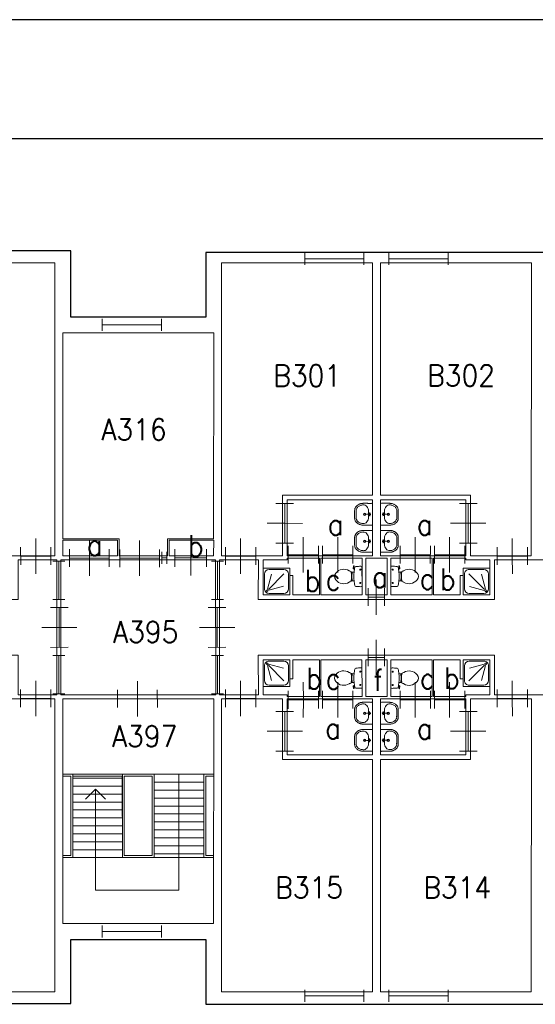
# Model space of a CAD drawing. Header units: metres. Extents: x 150886 to 151012, y 450412 to 450501.
# Tile 21 of 25: x 150964 to 150977, y 450476 to 450501. Entities that reach past the tile are written whole.
import ezdxf
from ezdxf.enums import TextEntityAlignment as Align

# ---------------------------------------------------------------- set-up
doc = ezdxf.new("R2010")
doc.units = ezdxf.units.M
doc.header["$MEASUREMENT"] = 0
for name, color, linetype, lineweight in [('BINNENMUUR', 7, 'Continuous', 0), ('BOUWKUNDE', 7, 'Continuous', 0), ('BUITENMUUR', 7, 'Continuous', 0), ('HULPLIJN', 7, 'Continuous', 0), ('KADER', 7, 'Continuous', 0), ('LABEL', 7, 'Continuous', 0), ('SANITAIR', 7, 'Continuous', 0), ('TRAP', 7, 'Continuous', 0)]:
    doc.layers.add(name, color=color, linetype=linetype, lineweight=lineweight)
doc.styles.add('Style-STANDARD', font='STANDARD.shx')

# ---------------------------------------------------------------- blocks, each defined once
blk = doc.blocks.new('202_57')
at = {"layer": 'BOUWKUNDE', "color": 7, "linetype": 'Continuous', "lineweight": 0}
for p, q in [((0.343, 0), (0.344, 0.4)), ((0, -0.2), (0, 0.2)), ((0, 0), (0.687, 0)), ((0.687, -0.2), (0.686, 0.2)), ((0.343, -0.4), (0.343, 0))]:
    blk.add_line(p, q, dxfattribs=at)
at = {"layer": 'KADER', "color": 7, "linetype": 'Continuous', "lineweight": 0, "extrusion": (0, 0, -1), "style": 'Style-STANDARD', "flags": 1}
for tag in ['soort', 'type']:
    blk.add_attdef(tag, (0, 0), '', height=0.324, rotation=108.1925, dxfattribs=at)
blk = doc.blocks.new('202_59')
at = {"layer": 'BOUWKUNDE', "color": 7, "linetype": 'Continuous', "lineweight": 0}
for p, q in [((0.45, 0), (0.45, 0.401)), ((0, -0.2), (0, 0.2)), ((0, 0), (0.9, 0.001)), ((0.45, -0.4), (0.45, 0)), ((0.9, -0.199), (0.9, 0.201))]:
    blk.add_line(p, q, dxfattribs=at)
at = {"layer": 'KADER', "color": 7, "linetype": 'Continuous', "lineweight": 0, "style": 'Style-STANDARD', "flags": 1}
for tag in ['type', 'soort']:
    blk.add_attdef(tag, (0, 0), '', height=0.324, rotation=198.1924, dxfattribs=at)
blk = doc.blocks.new('202_60')
at = {"layer": 'BOUWKUNDE', "color": 7, "linetype": 'Continuous', "lineweight": 0}
for p, q in [((0.343, 0), (0.344, 0.401)), ((0.001, -0.2), (0, 0.2)), ((0, 0), (0.687, 0.001)), ((0.344, -0.4), (0.343, 0)), ((0.687, -0.2), (0.687, 0.201))]:
    blk.add_line(p, q, dxfattribs=at)
at = {"layer": 'KADER', "color": 7, "linetype": 'Continuous', "lineweight": 0, "style": 'Style-STANDARD', "flags": 1}
for tag in ['soort', 'type']:
    blk.add_attdef(tag, (0, 0), '', height=0.324, rotation=108.1925, dxfattribs=at)
blk = doc.blocks.new('223')
at = {"layer": 'SANITAIR', "color": 7, "linetype": 'Continuous', "lineweight": 0}
for p, q in [((0.049, 0.225), (0.049, 0.775)), ((0.164, 0.207), (0.315, 0.77)), ((0.784, 0.784), (0.199, 0.199)), ((0.224, 0.951), (0.775, 0.951)), ((0.949, 0.775), (0.949, 0.224)), ((0.209, 0.166), (0.769, 0.315)), ((0.775, 0.051), (0.225, 0.051))]:
    blk.add_line(p, q, dxfattribs=at)
at = {"layer": 'SANITAIR', "color": 7, "linetype": 'Continuous', "lineweight": 0, "flags": 128}
blk.add_lwpolyline([(-0.001, 1), (0, 0), (1, 0), (1, 0.999)], close=True, dxfattribs=at)
at = {"layer": 'SANITAIR', "color": 7, "linetype": 'Continuous', "lineweight": 0}
blk.add_circle((0.15, 0.15), 0.0315, dxfattribs=at)
at = {"layer": 'SANITAIR', "color": 7, "linetype": 'Continuous', "lineweight": 0, "extrusion": (0, 0, -1)}
for centre, start, end in [((-0.225, 0.775), 359.9999, 89.9999), ((-0.775, 0.775), 89.9999, 179.9999), ((-0.225, 0.225), 269.9999, 359.9999), ((-0.775, 0.225), 179.9999, 269.9999)]:
    blk.add_arc(centre, 0.175, start, end, dxfattribs=at)
blk = doc.blocks.new('TOIL2B')
at = {"layer": 'SANITAIR', "color": 7, "linetype": 'Continuous', "lineweight": 0}
for p, q in [((25.5, 0), (-24.1, -0.1)), ((-13.6, -4.5), (-17.7, -4.5)), ((-15.6, -6.6), (-15.6, -2.4)), ((-10.4, -20), (-10.4, -23)), ((11.8, -23), (11.8, -20)), ((19.9, -4.5), (15.8, -4.5)), ((18, -6.5), (18, -2.5)), ((18.5, -19.2), (19, -20.6)), ((18.8, -20.2), (21.7, -19.6)), ((21.8, -19.7), (21.5, -18.8)), ((26.8, -21.6), (21.7, -22.4)), ((22.9, -20.5), (26.6, -20)), ((27.1, -20.4), (27.3, -21.1)), ((-9.5, -27.1), (-9.4, -25)), ((-9.4, -25), (-5, -25)), ((-6, -25.1), (-6, -26.8)), ((-5, -25), (-5.1, -26.7)), ((-5.1, -25.5), (-2.8, -25.5)), ((-2.8, -25.5), (-2.8, -26)), ((-2.8, -26), (4.2, -26)), ((4.2, -25.5), (4.2, -26)), ((6.4, -25.5), (4.2, -25.5)), ((6.4, -25), (6.4, -26.6)), ((10.8, -25), (6.4, -25)), ((7.4, -25), (7.4, -26.8)), ((10.8, -27), (10.8, -25))]:
    blk.add_line(p, q, dxfattribs=at)
for centre in [(-15.6, -4.6), (18, -4.6)]:
    blk.add_circle(centre, 1.2, dxfattribs=at)
for centre, radius, start, end in [((-20.7, -2.7), 4.34, 141.7695, 181.0188), ((90, -2.8), 115, 179.9997, 186.3306), ((-21, -15.1), 3.4, 186.3306, 259.2901), ((0.7, 99.5), 120, 259.2901, 264.6978), ((-23.3, -23.1), 12.9, 326.1568, 359.9997), ((0.7, 99.2), 119.8, 264.6978, 275.3016), ((0.7, 99.5), 120, 275.3016, 280.7268), ((24.7, -23.1), 12.9, 179.9997, 213.8426), ((21.4, -20), 2.5, 195.9269, 278.4776), ((22.7, -19.5), 1, 191.8883, 277.2235), ((22.4, -15.2), 3.35, 280.7268, 353.6505), ((22.1, -2.7), 4.34, 358.9805, 38.2299), ((-88.6, -2.8), 115, 353.6505, 359.9997), ((26.7, -20.6), 0.5, 15.7395, 97.2235), ((26.8, -21.2), 0.5, 278.4776, 15.7395), ((8.7, -45.7), 26.3, 148.9074, 230.8789), ((24.8, -55.4), 45, 146.1568, 148.9074), ((-9.4, -29.2), 2, 96.9355, 142.5797), ((1.6, -119.2), 92.6, 84.3002, 96.9355), ((-7.4, -45.7), 26.3, 309.1205, 31.092), ((10.6, -29), 2, 37.7814, 84.3002), ((-23.4, -55.4), 45, 31.092, 33.8426), ((0.7, -55.6), 13.5, 230.8789, 309.1205)]:
    blk.add_arc(centre, radius, start, end, dxfattribs=at)
blk = doc.blocks.new('220')
at = {"layer": 'SANITAIR', "color": 7, "linetype": 'Continuous', "lineweight": 0, "xscale": 0.00999781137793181, "yscale": 0.00999781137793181, "zscale": 0.00999781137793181, "rotation": 0.0002668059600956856}
blk.add_blockref('TOIL2B', (-0.007, 0), dxfattribs=at)
blk = doc.blocks.new('202_61')
at = {"layer": 'BOUWKUNDE', "color": 7, "linetype": 'Continuous', "lineweight": 0}
for p, q in [((0.343, 0), (0.343, 0.4)), ((0, -0.2), (0, 0.2)), ((0, 0), (0.687, 0)), ((0.344, -0.4), (0.343, 0)), ((0.687, -0.2), (0.687, 0.2))]:
    blk.add_line(p, q, dxfattribs=at)
at = {"layer": 'KADER', "color": 7, "linetype": 'Continuous', "lineweight": 0, "style": 'Style-STANDARD', "flags": 1}
for tag in ['soort', 'type']:
    blk.add_attdef(tag, (0, 0), '', height=0.324, rotation=108.1925, dxfattribs=at)
blk = doc.blocks.new('202_62')
at = {"layer": 'BOUWKUNDE', "color": 7, "linetype": 'Continuous', "lineweight": 0}
for p, q in [((0.188, 0), (0.188, 0.4)), ((0.001, -0.2), (0, 0.2)), ((0.375, -0.2), (0.376, 0.2)), ((0, 0), (0.375, 0)), ((0.187, -0.4), (0.188, 0))]:
    blk.add_line(p, q, dxfattribs=at)
at = {"layer": 'KADER', "color": 7, "linetype": 'Continuous', "lineweight": 0, "style": 'Style-STANDARD', "flags": 1}
for tag in ['type', 'soort']:
    blk.add_attdef(tag, (0, 0), '', height=0.324, rotation=288.1921, dxfattribs=at)
blk = doc.blocks.new('TOIL2B_1')
at = {"layer": 'SANITAIR', "color": 7, "linetype": 'Continuous', "lineweight": 0}
for p, q in [((25.5, -0.1), (-24.2, 0)), ((-13.6, -4.5), (-17.7, -4.5)), ((-15.6, -6.7), (-15.6, -2.5)), ((-10.4, -20.1), (-10.5, -23)), ((11.7, -23), (11.8, -20)), ((19.9, -4.5), (15.8, -4.5)), ((18, -6.6), (17.9, -2.5)), ((18.5, -19.2), (18.9, -20.7)), ((18.8, -20.2), (21.7, -19.7)), ((21.8, -19.7), (21.5, -18.8)), ((26.8, -21.6), (21.6, -22.4)), ((22.9, -20.5), (26.5, -20)), ((27, -20.4), (27.3, -21)), ((-9.4, -27.1), (-9.4, -25)), ((-9.4, -25), (-5, -25)), ((-6.1, -25), (-6, -26.9)), ((-5.1, -25.5), (-2.9, -25.5)), ((-5, -25), (-5, -26.7)), ((-2.9, -25.5), (-2.8, -26)), ((-2.8, -26), (4.1, -26)), ((4.2, -25.5), (4.1, -26)), ((6.4, -25.5), (4.2, -25.5)), ((6.3, -25), (6.3, -26.6)), ((10.8, -25), (6.3, -25)), ((7.4, -25.1), (7.4, -26.7)), ((10.7, -27), (10.8, -25))]:
    blk.add_line(p, q, dxfattribs=at)
at = {"layer": 'SANITAIR', "color": 7, "linetype": 'Continuous', "lineweight": 0, "extrusion": (0, 0, -1)}
for centre in [(15.6, -4.6), (-18, -4.6)]:
    blk.add_circle(centre, 1.2, dxfattribs=at)
at = {"layer": 'SANITAIR', "color": 7, "linetype": 'Continuous', "lineweight": 0}
for centre, radius, start, end in [((-20.7, -2.7), 4.34, 141.7701, 181.0195), ((90, -2.8), 115, 180.0003, 186.3312), ((-21, -15.1), 3.4, 186.3312, 259.2907), ((0.7, 99.5), 120, 259.2907, 264.6984), ((-23.3, -23.1), 12.9, 326.1574, 0.0003), ((0.7, 99.2), 119.8, 264.6984, 275.3022), ((0.7, 99.5), 120, 275.3022, 280.7274), ((24.7, -23.1), 12.9, 180.0003, 213.8432), ((21.4, -20), 2.5, 195.9275, 278.4782), ((22.7, -19.6), 1, 191.8889, 277.2241), ((22.4, -15.2), 3.35, 280.7274, 353.6512), ((22.1, -2.7), 4.34, 358.9812, 38.2305), ((-88.6, -2.8), 115, 353.6512, 0.0003), ((26.7, -20.6), 0.5, 15.7401, 97.2241), ((26.8, -21.2), 0.5, 278.4782, 15.7401), ((8.7, -45.7), 26.3, 148.908, 230.8795), ((24.8, -55.4), 45, 146.1574, 148.908), ((-9.4, -29.2), 2, 96.9361, 142.5803), ((1.6, -119.2), 92.6, 84.3008, 96.9361), ((-7.4, -45.7), 26.3, 309.1211, 31.0926), ((10.6, -29), 2, 37.782, 84.3008), ((-23.4, -55.4), 45, 31.0926, 33.8432), ((0.7, -55.6), 13.5, 230.8795, 309.1211)]:
    blk.add_arc(centre, radius, start, end, dxfattribs=at)
blk = doc.blocks.new('220_1')
at = {"layer": 'SANITAIR', "color": 7, "linetype": 'Continuous', "lineweight": 0, "xscale": 0.00999781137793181, "yscale": 0.00999781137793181, "zscale": 0.00999781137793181, "rotation": 359.9997331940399}
blk.add_blockref('TOIL2B_1', (-0.007, 0), dxfattribs=at)
blk = doc.blocks.new('202_63')
at = {"layer": 'BOUWKUNDE', "color": 7, "linetype": 'Continuous', "lineweight": 0}
for p, q in [((0.343, 0), (0.344, 0.4)), ((0, -0.2), (0.001, 0.2)), ((0.687, -0.2), (0.687, 0.2)), ((0, 0), (0.687, 0)), ((0.344, -0.4), (0.343, 0))]:
    blk.add_line(p, q, dxfattribs=at)
at = {"layer": 'KADER', "color": 7, "linetype": 'Continuous', "lineweight": 0, "extrusion": (0, 0, -1), "style": 'Style-STANDARD', "flags": 1}
for tag in ['soort', 'type']:
    blk.add_attdef(tag, (0, 0), '', height=0.324, rotation=108.1925, dxfattribs=at)
blk = doc.blocks.new('202_64')
at = {"layer": 'BOUWKUNDE', "color": 7, "linetype": 'Continuous', "lineweight": 0}
for p, q in [((0.45, 0), (0.45, 0.4)), ((0, -0.2), (0.001, 0.2)), ((0, 0), (0.9, 0)), ((0.9, -0.2), (0.901, 0.2)), ((0.451, -0.4), (0.45, 0))]:
    blk.add_line(p, q, dxfattribs=at)
at = {"layer": 'KADER', "color": 7, "linetype": 'Continuous', "lineweight": 0, "extrusion": (0, 0, -1), "style": 'Style-STANDARD', "flags": 1}
for tag in ['soort', 'type']:
    blk.add_attdef(tag, (0, 0), '', height=0.324, rotation=18.1924, dxfattribs=at)
blk = doc.blocks.new('202_65')
at = {"layer": 'BOUWKUNDE', "color": 7, "linetype": 'Continuous', "lineweight": 0}
for p, q in [((0.343, 0), (0.343, 0.4)), ((-0.001, -0.2), (0, 0.2)), ((0.687, -0.2), (0.686, 0.2)), ((0, 0), (0.687, 0)), ((0.343, -0.4), (0.343, 0))]:
    blk.add_line(p, q, dxfattribs=at)
at = {"layer": 'KADER', "color": 7, "linetype": 'Continuous', "lineweight": 0, "extrusion": (0, 0, -1), "style": 'Style-STANDARD', "flags": 1}
for tag in ['soort', 'type']:
    blk.add_attdef(tag, (0, 0), '', height=0.324, rotation=108.1925, dxfattribs=at)
blk = doc.blocks.new('223_1')
at = {"layer": 'SANITAIR', "color": 7, "linetype": 'Continuous', "lineweight": 0}
for p, q in [((0.051, 0.225), (0.051, 0.775)), ((0.166, 0.209), (0.316, 0.769)), ((0.784, 0.784), (0.199, 0.199)), ((0.224, 0.951), (0.776, 0.949)), ((0.951, 0.775), (0.951, 0.224)), ((0.209, 0.166), (0.77, 0.315)), ((0.775, 0.049), (0.225, 0.049))]:
    blk.add_line(p, q, dxfattribs=at)
at = {"layer": 'SANITAIR', "color": 7, "linetype": 'Continuous', "lineweight": 0, "extrusion": (0, 0, -1), "flags": 128}
blk.add_lwpolyline([(0, 1), (0, 0), (-1, -0.001), (-1, 1)], close=True, dxfattribs=at)
at = {"layer": 'SANITAIR', "color": 7, "linetype": 'Continuous', "lineweight": 0, "extrusion": (0, 0, -1)}
blk.add_circle((-0.15, 0.15), 0.0315, dxfattribs=at)
for centre, start, end in [((-0.225, 0.775), 0.0001, 90.0001), ((-0.775, 0.775), 90.0001, 180.0001), ((-0.225, 0.225), 270.0001, 0.0001), ((-0.775, 0.225), 180.0001, 270.0001)]:
    blk.add_arc(centre, 0.175, start, end, dxfattribs=at)
blk = doc.blocks.new('202_66')
at = {"layer": 'BOUWKUNDE', "color": 7, "linetype": 'Continuous', "lineweight": 0}
for p, q in [((0.343, 0), (0.344, 0.4)), ((0, -0.2), (0, 0.2)), ((0.687, -0.201), (0.686, 0.2)), ((0, 0), (0.687, -0.001)), ((0.343, -0.401), (0.343, 0))]:
    blk.add_line(p, q, dxfattribs=at)
at = {"layer": 'KADER', "color": 7, "linetype": 'Continuous', "lineweight": 0, "extrusion": (0, 0, -1), "style": 'Style-STANDARD', "flags": 1}
for tag in ['soort', 'type']:
    blk.add_attdef(tag, (0, 0), '', height=0.324, rotation=108.1925, dxfattribs=at)
blk = doc.blocks.new('202_67')
at = {"layer": 'BOUWKUNDE', "color": 7, "linetype": 'Continuous', "lineweight": 0}
for p, q in [((0.343, 0), (0.343, 0.401)), ((0, -0.2), (0, 0.2)), ((0, 0), (0.687, 0.001)), ((0.344, -0.4), (0.343, 0)), ((0.686, -0.2), (0.687, 0.201))]:
    blk.add_line(p, q, dxfattribs=at)
at = {"layer": 'KADER', "color": 7, "linetype": 'Continuous', "lineweight": 0, "style": 'Style-STANDARD', "flags": 1}
for tag in ['soort', 'type']:
    blk.add_attdef(tag, (0, 0), '', height=0.324, rotation=108.1925, dxfattribs=at)
blk = doc.blocks.new('204')
at = {"layer": 'BOUWKUNDE', "color": 7, "linetype": 'Continuous', "lineweight": 0}
for p, q in [((0, -0.101), (0, 0.101)), ((0, 0), (1, 0)), ((1, -0.101), (1, 0.101))]:
    blk.add_line(p, q, dxfattribs=at)
blk = doc.blocks.new('202_121')
at = {"layer": 'BOUWKUNDE', "color": 7, "linetype": 'Continuous', "lineweight": 0}
for p, q in [((0.343, 0), (0.344, 0.4)), ((0.001, -0.2), (0, 0.2)), ((0, 0), (0.687, 0)), ((0.344, -0.4), (0.343, 0)), ((0.687, -0.2), (0.687, 0.2))]:
    blk.add_line(p, q, dxfattribs=at)
at = {"layer": 'KADER', "color": 7, "linetype": 'Continuous', "lineweight": 0, "style": 'Style-STANDARD', "flags": 1}
for tag in ['type', 'soort']:
    blk.add_attdef(tag, (0, 0), '', height=0.324, rotation=288.1925, dxfattribs=at)
blk = doc.blocks.new('202_122')
at = {"layer": 'BOUWKUNDE', "color": 7, "linetype": 'Continuous', "lineweight": 0}
for p, q in [((0.188, 0), (0.188, 0.4)), ((0, -0.2), (0.001, 0.2)), ((0.376, -0.2), (0.376, 0.2)), ((0, 0), (0.375, 0)), ((0.188, -0.4), (0.188, 0))]:
    blk.add_line(p, q, dxfattribs=at)
at = {"layer": 'KADER', "color": 7, "linetype": 'Continuous', "lineweight": 0, "extrusion": (0, 0, -1), "style": 'Style-STANDARD', "flags": 1}
for tag in ['soort', 'type']:
    blk.add_attdef(tag, (0, 0), '', height=0.324, rotation=108.1921, dxfattribs=at)
blk = doc.blocks.new('202_123')
at = {"layer": 'BOUWKUNDE', "color": 7, "linetype": 'Continuous', "lineweight": 0}
for p, q in [((0.343, 0), (0.344, 0.4)), ((0, -0.2), (0, 0.2)), ((0.687, -0.201), (0.686, 0.2)), ((0, 0), (0.687, -0.001)), ((0.343, -0.401), (0.343, 0))]:
    blk.add_line(p, q, dxfattribs=at)
at = {"layer": 'KADER', "color": 7, "linetype": 'Continuous', "lineweight": 0, "extrusion": (0, 0, -1), "style": 'Style-STANDARD', "flags": 1}
for tag in ['soort', 'type']:
    blk.add_attdef(tag, (0, 0), '', height=0.324, rotation=288.1925, dxfattribs=at)
blk = doc.blocks.new('202_124')
at = {"layer": 'BOUWKUNDE', "color": 7, "linetype": 'Continuous', "lineweight": 0}
for p, q in [((0.45, -0.001), (0.45, 0.4)), ((0, -0.2), (0.001, 0.199)), ((0, 0), (0.9, -0.001)), ((0.9, -0.201), (0.901, 0.199)), ((0.451, -0.401), (0.45, -0.001))]:
    blk.add_line(p, q, dxfattribs=at)
at = {"layer": 'KADER', "color": 7, "linetype": 'Continuous', "lineweight": 0, "extrusion": (0, 0, -1), "style": 'Style-STANDARD', "flags": 1}
for tag in ['type', 'soort']:
    blk.add_attdef(tag, (0, 0), '', height=0.324, rotation=198.1924, dxfattribs=at)
blk = doc.blocks.new('202_125')
at = {"layer": 'BOUWKUNDE', "color": 7, "linetype": 'Continuous', "lineweight": 0}
for p, q in [((0.343, 0), (0.344, 0.4)), ((0, -0.2), (0, 0.2)), ((0.687, -0.2), (0.686, 0.2)), ((0, 0), (0.687, 0)), ((0.343, -0.4), (0.343, 0))]:
    blk.add_line(p, q, dxfattribs=at)
at = {"layer": 'KADER', "color": 7, "linetype": 'Continuous', "lineweight": 0, "extrusion": (0, 0, -1), "style": 'Style-STANDARD', "flags": 1}
for tag in ['soort', 'type']:
    blk.add_attdef(tag, (0, 0), '', height=0.324, rotation=288.1925, dxfattribs=at)
blk = doc.blocks.new('202_126')
at = {"layer": 'BOUWKUNDE', "color": 7, "linetype": 'Continuous', "lineweight": 0}
for p, q in [((0.343, 0), (0.344, 0.4)), ((0, -0.2), (0.001, 0.2)), ((0.687, -0.2), (0.687, 0.2)), ((0, 0), (0.687, 0)), ((0.344, -0.4), (0.343, 0))]:
    blk.add_line(p, q, dxfattribs=at)
at = {"layer": 'KADER', "color": 7, "linetype": 'Continuous', "lineweight": 0, "extrusion": (0, 0, -1), "style": 'Style-STANDARD', "flags": 1}
for tag in ['soort', 'type']:
    blk.add_attdef(tag, (0, 0), '', height=0.324, rotation=288.1925, dxfattribs=at)
blk = doc.blocks.new('WASTB')
at = {"layer": 'SANITAIR', "color": 7, "linetype": 'Continuous', "lineweight": 0}
for p, q in [((-9.9, 7.8), (-10, -8)), ((-6.3, 3.7), (-8.8, 2.8)), ((-6.5, -0.1), (-8.2, 4.4)), ((-6.5, -0.1), (-15.2, 0)), ((-6.3, -3.7), (-8.9, -3)), ((-6.5, -0.1), (-8.2, -4.5))]:
    blk.add_line(p, q, dxfattribs=at)
for centre, radius in [((-19.5, 0), 3), ((-19.5, 0), 2), ((-6.5, 0), 1.75)]:
    blk.add_circle(centre, radius, dxfattribs=at)
blk.add_ellipse((-21, 9.6), major_axis=(4, -13.6), ratio=0.751905, start_param=1.224555, end_param=2.997882, dxfattribs=at)
at = {"layer": 'SANITAIR', "color": 7, "linetype": 'Continuous', "lineweight": 0, "extrusion": (0, 0, -1)}
blk.add_ellipse((-21, -9.7), major_axis=(4, 13.6), ratio=0.751905, start_param=1.224555, end_param=2.997882, dxfattribs=at)
at = {"layer": 'SANITAIR', "color": 7, "linetype": 'Continuous', "lineweight": 0}
for points, weights, knots in [([(0.1, 27.4), (-11.7, 27.5), (-23.4, 27.5), (-23.5, 27.5), (-23.5, 27.5), (-45.5, 27), (-45, 9.1), (-45, 0), (-45, -9.1), (-45.5, -27.1), (-23.5, -27.5), (-23.5, -27.6), (-23.4, -27.6), (-11.7, -27.6), (0, -27.5), (0.1, -0.1), (0.1, 27.4)], [1, 1, 1, 1, 1, 0.707108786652, 1, 1, 1, 0.707108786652, 1, 1, 1, 1, 1, 1, 1], [0, 0, 0, 0.125, 0.125, 0.25, 0.25, 0.375, 0.375, 0.5, 0.5, 0.625, 0.625, 0.75, 0.75, 0.875, 0.875, 1, 1, 1]), ([(-23.4, -23.5), (-41.4, -23.2), (-41, -9.3), (-41, -9.2), (-41, -9.1), (-41, -0.1), (-40.9, 9), (-41, 9.1), (-41, 9.2), (-41.4, 23.1), (-23.4, 23.5)], [1, 0.707108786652, 1, 1, 1, 1, 1, 1, 1, 0.707108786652, 1], [0, 0, 0, 0.2, 0.2, 0.4, 0.4, 0.6, 0.6, 0.8, 0.8, 1, 1, 1])]:
    blk.add_rational_spline(points, weights, degree=2, knots=knots, dxfattribs=at)
blk = doc.blocks.new('221')
at = {"layer": 'SANITAIR', "color": 7, "linetype": 'Continuous', "lineweight": 0, "xscale": 0.00999781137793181, "yscale": 0.00999781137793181, "zscale": 0.00999781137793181, "rotation": 90.0002668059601}
blk.add_blockref('WASTB', (0, 0), dxfattribs=at)
blk = doc.blocks.new('WASTB_1')
at = {"layer": 'SANITAIR', "color": 7, "linetype": 'Continuous', "lineweight": 0}
for p, q in [((-6.5, 0.1), (-15.2, 0)), ((-10, 8), (-9.9, -7.9)), ((-6.3, 3.7), (-8.9, 3)), ((-6.5, 0.1), (-8.2, 4.5)), ((-6.5, 0.1), (-8.2, -4.4)), ((-6.3, -3.7), (-8.8, -2.9))]:
    blk.add_line(p, q, dxfattribs=at)
at = {"layer": 'SANITAIR', "color": 7, "linetype": 'Continuous', "lineweight": 0, "extrusion": (0, 0, -1)}
for centre, radius in [((19.5, 0), 3), ((19.5, 0), 2), ((6.5, 0), 1.75)]:
    blk.add_circle(centre, radius, dxfattribs=at)
at = {"layer": 'SANITAIR', "color": 7, "linetype": 'Continuous', "lineweight": 0}
blk.add_ellipse((-21, 9.7), major_axis=(4, -13.6), ratio=0.751905, start_param=1.224555, end_param=2.997882, dxfattribs=at)
at = {"layer": 'SANITAIR', "color": 7, "linetype": 'Continuous', "lineweight": 0, "extrusion": (0, 0, -1)}
blk.add_ellipse((-21, -9.6), major_axis=(4, 13.6), ratio=0.751905, start_param=1.224555, end_param=2.997882, dxfattribs=at)
at = {"layer": 'SANITAIR', "color": 7, "linetype": 'Continuous', "lineweight": 0}
for points, weights, knots in [([(0, 27.5), (-11.7, 27.5), (-23.4, 27.5), (-45.5, 27), (-45, 9.2), (-45, 0), (-45, -9.1), (-45.5, -27), (-23.5, -27.5), (-11.7, -27.5), (0.1, -27.4), (0.1, 0.1), (0, 27.5)], [1, 1, 1, 0.707108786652, 1, 1, 1, 0.707108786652, 1, 1, 1, 1, 1], [0, 0, 0, 0.166667, 0.166667, 0.333333, 0.333333, 0.5, 0.5, 0.666667, 0.666667, 0.833333, 0.833333, 1, 1, 1]), ([(-23.4, -23.5), (-41.4, -23.1), (-41, -9.2), (-41, -9.1), (-40.9, -9), (-41, 0.1), (-41, 9.1), (-41, 9.2), (-41, 9.3), (-41.4, 23.2), (-23.4, 23.5)], [1, 0.707108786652, 1, 1, 1, 1, 1, 1, 1, 0.707108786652, 1], [0, 0, 0, 0.2, 0.2, 0.4, 0.4, 0.6, 0.6, 0.8, 0.8, 1, 1, 1])]:
    blk.add_rational_spline(points, weights, degree=2, knots=knots, dxfattribs=at)
blk = doc.blocks.new('221_1')
at = {"layer": 'SANITAIR', "color": 7, "linetype": 'Continuous', "lineweight": 0, "xscale": 0.00999781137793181, "yscale": 0.00999781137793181, "zscale": 0.00999781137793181, "rotation": 89.9997331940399}
blk.add_blockref('WASTB_1', (0, 0), dxfattribs=at)
blk = doc.blocks.new('202_127')
at = {"layer": 'BOUWKUNDE', "color": 7, "linetype": 'Continuous', "lineweight": 0}
for p, q in [((0.343, 0), (0.343, 0.4)), ((0, -0.2), (0, 0.2)), ((0, 0), (0.687, 0)), ((0.344, -0.4), (0.343, 0)), ((0.686, -0.2), (0.687, 0.2))]:
    blk.add_line(p, q, dxfattribs=at)
at = {"layer": 'KADER', "color": 7, "linetype": 'Continuous', "lineweight": 0, "style": 'Style-STANDARD', "flags": 1}
for tag in ['type', 'soort']:
    blk.add_attdef(tag, (0, 0), '', height=0.324, rotation=288.1925, dxfattribs=at)
blk = doc.blocks.new('202_128')
at = {"layer": 'BOUWKUNDE', "color": 7, "linetype": 'Continuous', "lineweight": 0}
for p, q in [((0.343, 0), (0.343, 0.401)), ((0, -0.2), (0, 0.2)), ((0, 0), (0.687, 0.001)), ((0.344, -0.4), (0.343, 0)), ((0.687, -0.2), (0.687, 0.201))]:
    blk.add_line(p, q, dxfattribs=at)
at = {"layer": 'KADER', "color": 7, "linetype": 'Continuous', "lineweight": 0, "style": 'Style-STANDARD', "flags": 1}
for tag in ['type', 'soort']:
    blk.add_attdef(tag, (0, 0), '', height=0.324, rotation=288.1925, dxfattribs=at)
blk = doc.blocks.new('202_129')
at = {"layer": 'BOUWKUNDE', "color": 7, "linetype": 'Continuous', "lineweight": 0}
for p, q in [((0.45, 0), (0.45, 0.401)), ((0, -0.2), (0, 0.2)), ((0, 0), (0.9, 0)), ((0.45, -0.4), (0.45, 0)), ((0.9, -0.199), (0.9, 0.2))]:
    blk.add_line(p, q, dxfattribs=at)
at = {"layer": 'KADER', "color": 7, "linetype": 'Continuous', "lineweight": 0, "style": 'Style-STANDARD', "flags": 1}
for tag in ['type', 'soort']:
    blk.add_attdef(tag, (0, 0), '', height=0.324, rotation=18.1924, dxfattribs=at)
blk = doc.blocks.new('202_130')
at = {"layer": 'BOUWKUNDE', "color": 7, "linetype": 'Continuous', "lineweight": 0}
for p, q in [((0.343, -0.001), (0.343, 0.4)), ((0, -0.2), (0, 0.2)), ((0, 0), (0.687, 0)), ((0.686, -0.201), (0.687, 0.2)), ((0.344, -0.4), (0.343, -0.001))]:
    blk.add_line(p, q, dxfattribs=at)
at = {"layer": 'KADER', "color": 7, "linetype": 'Continuous', "lineweight": 0, "style": 'Style-STANDARD', "flags": 1}
for tag in ['type', 'soort']:
    blk.add_attdef(tag, (0, 0), '', height=0.324, rotation=288.1925, dxfattribs=at)
blk = doc.blocks.new('204_1')
at = {"layer": 'BOUWKUNDE', "color": 7, "linetype": 'Continuous', "lineweight": 0}
for p, q in [((0, -0.15), (0, 0.151)), ((0, 0), (0.965, 0)), ((0.964, -0.15), (0.964, 0.15))]:
    blk.add_line(p, q, dxfattribs=at)
blk = doc.blocks.new('202_152')
at = {"layer": 'BOUWKUNDE', "color": 7, "linetype": 'Continuous', "lineweight": 0}
for p, q in [((0.45, 0), (0.451, 0.4)), ((0.001, -0.2), (0, 0.2)), ((0, 0), (0.9, 0)), ((0.45, -0.4), (0.45, 0)), ((0.901, -0.2), (0.9, 0.2))]:
    blk.add_line(p, q, dxfattribs=at)
at = {"layer": 'KADER', "color": 7, "linetype": 'Continuous', "lineweight": 0, "style": 'Style-STANDARD', "flags": 1}
for tag in ['type', 'soort']:
    blk.add_attdef(tag, (0, 0), '', height=0.324, rotation=198.1924, dxfattribs=at)
blk = doc.blocks.new('202_153')
at = {"layer": 'BOUWKUNDE', "color": 7, "linetype": 'Continuous', "lineweight": 0}
for p, q in [((0.45, 0), (0.449, 0.4)), ((-0.001, -0.2), (0, 0.2)), ((0.899, -0.2), (0.9, 0.2)), ((0, 0), (0.9, 0)), ((0.45, -0.4), (0.45, 0))]:
    blk.add_line(p, q, dxfattribs=at)
at = {"layer": 'KADER', "color": 7, "linetype": 'Continuous', "lineweight": 0, "extrusion": (0, 0, -1), "style": 'Style-STANDARD', "flags": 1}
for tag in ['soort', 'type']:
    blk.add_attdef(tag, (0, 0), '', height=0.324, rotation=18.1924, dxfattribs=at)
blk = doc.blocks.new('202_154')
at = {"layer": 'BOUWKUNDE', "color": 7, "linetype": 'Continuous', "lineweight": 0}
for p, q in [((0.45, 0), (0.45, 0.4)), ((0, -0.2), (0, 0.2)), ((0, 0), (0.9, 0)), ((0.45, -0.4), (0.45, 0)), ((0.9, -0.2), (0.9, 0.2))]:
    blk.add_line(p, q, dxfattribs=at)
at = {"layer": 'KADER', "color": 7, "linetype": 'Continuous', "lineweight": 0, "style": 'Style-STANDARD', "flags": 1}
for tag in ['soort', 'type']:
    blk.add_attdef(tag, (0, 0), '', height=0.324, rotation=108.1924, dxfattribs=at)
blk = doc.blocks.new('202_155')
at = {"layer": 'BOUWKUNDE', "color": 7, "linetype": 'Continuous', "lineweight": 0}
for p, q in [((0.45, 0), (0.451, 0.4)), ((0.001, -0.2), (0, 0.2)), ((0, 0), (0.9, 0)), ((0.45, -0.4), (0.45, 0)), ((0.901, -0.2), (0.9, 0.2))]:
    blk.add_line(p, q, dxfattribs=at)
at = {"layer": 'KADER', "color": 7, "linetype": 'Continuous', "lineweight": 0, "style": 'Style-STANDARD', "flags": 1}
for tag in ['soort', 'type']:
    blk.add_attdef(tag, (0, 0), '', height=0.324, rotation=108.1924, dxfattribs=at)
blk = doc.blocks.new('202_188')
at = {"layer": 'BOUWKUNDE', "color": 7, "linetype": 'Continuous', "lineweight": 0}
for p, q in [((0.45, 0), (0.45, 0.4)), ((0, -0.2), (0, 0.2)), ((0, 0), (0.9, 0)), ((0.45, -0.4), (0.45, 0)), ((0.9, -0.2), (0.9, 0.2))]:
    blk.add_line(p, q, dxfattribs=at)
at = {"layer": 'KADER', "color": 7, "linetype": 'Continuous', "lineweight": 0, "style": 'Style-STANDARD', "flags": 1}
for tag in ['soort', 'type']:
    blk.add_attdef(tag, (0, 0), '', height=0.324, rotation=108.1924, dxfattribs=at)
blk = doc.blocks.new('202_189')
at = {"layer": 'BOUWKUNDE', "color": 7, "linetype": 'Continuous', "lineweight": 0}
for p, q in [((0.36, 0), (0.36, 0.4)), ((0, -0.2), (-0.001, 0.2)), ((0, 0), (0.72, 0)), ((0.36, -0.4), (0.36, 0)), ((0.72, -0.2), (0.72, 0.2))]:
    blk.add_line(p, q, dxfattribs=at)
at = {"layer": 'KADER', "color": 7, "linetype": 'Continuous', "lineweight": 0, "style": 'Style-STANDARD', "flags": 1}
for tag in ['type', 'soort']:
    blk.add_attdef(tag, (0, 0), '', height=0.324, rotation=288.1924, dxfattribs=at)
blk = doc.blocks.new('204_5')
at = {"layer": 'BOUWKUNDE', "color": 7, "linetype": 'Continuous', "lineweight": 0}
for p, q in [((0, -0.15), (0, 0.151)), ((0.122, -0.15), (0.122, 0.15)), ((0, 0), (0.122, 0))]:
    blk.add_line(p, q, dxfattribs=at)
blk = doc.blocks.new('A3L')
at = {"layer": 'KADER', "color": 7, "linetype": 'Continuous', "lineweight": 30}
for p, q in [((2, 57.401), (-82, 57.401)), ((0, 55.4), (-77, 55.4))]:
    blk.add_line(p, q, dxfattribs=at)

msp = doc.modelspace()

# ---------------------------------------------------------------- linework, layer by layer
at = {"layer": 'BINNENMUUR', "color": 7, "linetype": 'Continuous', "lineweight": 13, "flags": 128}
for points in [[(150961.054, 450495.132), (150961.055, 450489.287), (150963.324, 450489.287), (150963.324, 450487.756), (150964.854, 450487.757), (150964.854, 450495.132)], [(150969.055, 450495.132), (150969.055, 450487.756), (150970.585, 450487.757), (150970.584, 450489.287), (150972.855, 450489.287), (150972.855, 450495.132)], [(150973.055, 450495.132), (150973.055, 450489.287), (150975.324, 450489.286), (150975.325, 450487.757), (150976.854, 450487.757), (150976.855, 450495.132)], [(150965.054, 450493.367), (150965.054, 450488.187), (150966.474, 450488.186), (150966.474, 450487.757), (150967.694, 450487.757), (150967.694, 450488.187), (150968.854, 450488.186), (150968.855, 450493.368)], [(150970.705, 450489.167), (150970.705, 450487.757), (150972.854, 450487.757), (150972.854, 450489.167)], [(150973.054, 450489.167), (150973.054, 450487.757), (150975.205, 450487.757), (150975.205, 450489.167)], [(150965.055, 450488.147), (150965.055, 450487.757), (150966.435, 450487.756), (150966.435, 450488.147)], [(150967.735, 450488.147), (150967.734, 450487.757), (150968.854, 450487.757), (150968.855, 450488.147)], [(150954.825, 450486.657), (150954.825, 450485.256), (150955.929, 450485.256), (150955.929, 450484.256), (150957.98, 450484.256), (150957.98, 450485.256), (150963.929, 450485.256), (150963.929, 450484.256), (150964.904, 450484.256), (150964.904, 450487.657), (150963.929, 450487.657), (150963.93, 450486.657), (150957.979, 450486.657), (150957.979, 450487.657), (150955.93, 450487.657), (150955.93, 450486.657)], [(150965.004, 450487.657), (150965.004, 450484.256), (150968.905, 450484.256), (150968.904, 450487.657)], [(150970.1, 450487.657), (150970.1, 450486.777), (150970.769, 450486.777), (150970.769, 450487.257), (150970.849, 450487.257), (150970.849, 450486.777), (150971.52, 450486.777), (150971.519, 450487.697), (150970.705, 450487.697), (150970.704, 450487.656)], [(150971.551, 450487.697), (150971.551, 450486.777), (150972.591, 450486.777), (150972.591, 450487.697)], [(150972.685, 450487.697), (150972.685, 450486.777), (150973.225, 450486.777), (150973.224, 450487.697)], [(150973.318, 450487.697), (150973.319, 450486.777), (150974.358, 450486.777), (150974.358, 450487.697)], [(150974.39, 450487.697), (150974.389, 450486.777), (150975.059, 450486.777), (150975.06, 450487.257), (150975.14, 450487.257), (150975.139, 450486.777), (150975.809, 450486.776), (150975.809, 450487.656), (150975.204, 450487.656), (150975.205, 450487.697)], [(150970.1, 450485.136), (150970.1, 450484.256), (150970.705, 450484.257), (150970.704, 450484.217), (150971.519, 450484.216), (150971.52, 450485.136), (150970.849, 450485.136), (150970.849, 450484.656), (150970.769, 450484.656), (150970.769, 450485.136)], [(150971.551, 450485.136), (150971.551, 450484.216), (150972.591, 450484.216), (150972.59, 450485.136)], [(150972.684, 450484.216), (150973.224, 450484.216), (150973.224, 450485.136), (150972.684, 450485.136)], [(150973.318, 450485.135), (150973.318, 450484.216), (150974.358, 450484.216), (150974.358, 450485.136)], [(150974.389, 450485.136), (150974.39, 450484.216), (150975.204, 450484.216), (150975.205, 450484.257), (150975.809, 450484.256), (150975.809, 450485.136), (150975.14, 450485.136), (150975.14, 450484.656), (150975.06, 450484.656), (150975.06, 450485.136)], [(150963.324, 450484.156), (150963.325, 450482.626), (150961.054, 450482.626), (150961.054, 450476.781), (150964.854, 450476.781), (150964.855, 450484.156)], [(150965.055, 450484.156), (150965.054, 450478.498), (150968.854, 450478.498), (150968.855, 450484.156)], [(150969.055, 450484.156), (150969.054, 450476.781), (150972.854, 450476.781), (150972.854, 450482.626), (150970.585, 450482.626), (150970.584, 450484.156)], [(150970.704, 450484.156), (150970.704, 450482.746), (150972.855, 450482.746), (150972.855, 450484.156)], [(150973.054, 450482.626), (150973.054, 450476.781), (150976.854, 450476.781), (150976.855, 450484.156), (150975.324, 450484.156), (150975.325, 450482.627)], [(150973.055, 450484.156), (150973.055, 450482.746), (150975.204, 450482.746), (150975.204, 450484.156)]]:
    msp.add_lwpolyline(points, close=True, dxfattribs=at)
msp.add_lwpolyline([(150977.98, 450487.657), (150975.929, 450487.657), (150975.93, 450486.657), (150969.979, 450486.657), (150969.98, 450487.657), (150969.004, 450487.657), (150969.005, 450484.256), (150969.98, 450484.256), (150969.979, 450485.256), (150975.93, 450485.256), (150975.929, 450484.256), (150977.98, 450484.256)], dxfattribs=at)
at = {"layer": 'BUITENMUUR', "color": 7, "linetype": 'Continuous', "lineweight": 30, "flags": 128}
msp.add_lwpolyline([(150968.654, 450478.098), (150968.654, 450476.463), (150993.254, 450476.463), (150993.255, 450484.238), (150993.255, 450495.391), (150968.655, 450495.391), (150968.654, 450493.767), (150965.254, 450493.766), (150965.254, 450495.432), (150908.654, 450495.432), (150908.654, 450493.808), (150904.655, 450493.807), (150904.654, 450478.106), (150908.654, 450478.107), (150908.655, 450476.482), (150965.255, 450476.482), (150965.254, 450478.098)], close=True, dxfattribs=at)
at = {"layer": 'HULPLIJN', "color": 7, "linetype": 'Continuous', "lineweight": 0}
for p, q in [((150965.054, 450482.206), (150965.254, 450482.207)), ((150965.055, 450482.256), (150967.355, 450482.256)), ((150965.254, 450482.207), (150965.255, 450480.207)), ((150965.304, 450482.206), (150965.304, 450480.156)), ((150965.304, 450482.206), (150966.554, 450482.206)), ((150966.555, 450480.156), (150966.554, 450482.206)), ((150966.604, 450480.206), (150966.604, 450482.206)), ((150966.604, 450482.206), (150967.304, 450482.206)), ((150967.305, 450480.206), (150967.304, 450482.206)), ((150967.355, 450480.156), (150967.355, 450482.256)), ((150968.604, 450482.256), (150968.855, 450482.256)), ((150968.604, 450482.256), (150968.604, 450480.156)), ((150968.654, 450482.206), (150968.854, 450482.206)), ((150968.654, 450482.206), (150968.655, 450480.206)), ((150965.055, 450480.206), (150965.255, 450480.207)), ((150965.055, 450480.156), (150965.304, 450480.156)), ((150966.555, 450480.156), (150967.355, 450480.156)), ((150966.604, 450480.206), (150967.305, 450480.206)), ((150968.604, 450480.156), (150968.854, 450480.156)), ((150968.655, 450480.206), (150968.855, 450480.207))]:
    msp.add_line(p, q, dxfattribs=at)
at = {"layer": 'TRAP', "color": 7, "linetype": 'Continuous', "lineweight": 0}
for p, q in [((150965.305, 450482.156), (150966.555, 450482.156)), ((150968.605, 450482.256), (150967.355, 450482.256)), ((150967.98, 450482.256), (150967.98, 450479.333)), ((150965.305, 450481.956), (150966.555, 450481.956)), ((150965.879, 450481.877), (150965.63, 450481.628)), ((150965.88, 450479.333), (150965.879, 450481.877)), ((150966.13, 450481.628), (150965.879, 450481.877)), ((150968.605, 450482.056), (150967.355, 450482.056)), ((150965.306, 450481.756), (150966.555, 450481.756)), ((150968.605, 450481.856), (150967.355, 450481.856)), ((150968.605, 450481.656), (150967.355, 450481.656)), ((150965.305, 450481.556), (150966.555, 450481.556)), ((150968.605, 450481.456), (150967.355, 450481.456)), ((150965.305, 450481.356), (150966.555, 450481.356)), ((150965.305, 450481.156), (150966.555, 450481.156)), ((150968.605, 450481.256), (150967.355, 450481.256)), ((150965.305, 450480.956), (150966.555, 450480.956)), ((150968.605, 450481.056), (150967.355, 450481.056)), ((150965.305, 450480.756), (150966.555, 450480.756)), ((150968.605, 450480.856), (150967.355, 450480.856)), ((150968.605, 450480.656), (150967.355, 450480.656)), ((150965.305, 450480.556), (150966.555, 450480.556)), ((150968.605, 450480.456), (150967.355, 450480.456)), ((150965.305, 450480.356), (150966.555, 450480.356)), ((150965.305, 450480.156), (150966.555, 450480.156)), ((150968.605, 450480.256), (150967.355, 450480.256)), ((150967.98, 450479.333), (150965.88, 450479.333))]:
    msp.add_line(p, q, dxfattribs=at)
at = {"layer": 'TRAP', "color": 7, "linetype": 'Continuous', "lineweight": 0, "flags": 128}
for points in [[(150965.305, 450480.156), (150966.555, 450480.156), (150966.555, 450482.256), (150965.305, 450482.256)], [(150967.355, 450480.156), (150968.605, 450480.156), (150968.605, 450482.256), (150967.355, 450482.256)]]:
    msp.add_lwpolyline(points, close=True, dxfattribs=at)

# ---------------------------------------------------------------- block references
at = {"layer": 'BOUWKUNDE', "color": 7, "linetype": 'Continuous', "lineweight": 0, "extrusion": (0, 0, -1)}
for name, p, xscale, yscale, zscale, rotation in [('204', (-150972.64, 450495.235), 1.489406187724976, 1.489406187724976, 1.489406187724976, 0.0001791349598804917), ('202_124', (-150970.644, 450489.075), 1.111111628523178, 1.111111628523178, 1.111111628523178, 270.0002401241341), ('202_123', (-150969.915, 450487.749), 1.111111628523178, 1.111111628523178, 1.111111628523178, 0.0003148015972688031), ('202_125', (-150971.493, 450487.783), 1.111111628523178, 1.111111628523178, 1.111111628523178, 0.0003148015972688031), ('202_126', (-150972.361, 450487.783), 1.111111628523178, 1.111111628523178, 1.111111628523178, 0.0003148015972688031), ('204_1', (-150964.958, 450487.623), 0.9999953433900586, 0.9999953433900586, 0.9999953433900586, 270.0002768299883), ('202_122', (-150972.742, 450486.717), 1.111111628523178, 1.111111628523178, 1.111111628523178, 180), ('202_153', (-150968.94, 450485.452), 1.111111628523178, 1.111111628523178, 1.111111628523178, 90.0002401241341), ('204_1', (-150968.951, 450484.279), 0.9999953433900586, 0.9999953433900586, 0.9999953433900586, 90.00027682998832), ('202_57', (-150963.994, 450484.165), 1.111111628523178, 1.111111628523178, 1.111111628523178, 180.0003148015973), ('202_66', (-150975.994, 450484.164), 1.111111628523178, 1.111111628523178, 1.111111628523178, 180.0003148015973), ('202_63', (-150973.548, 450484.13), 1.111111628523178, 1.111111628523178, 1.111111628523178, 180.0003148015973), ('202_65', (-150974.416, 450484.13), 1.111111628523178, 1.111111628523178, 1.111111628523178, 180.0003148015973), ('202_64', (-150975.264, 450482.838), 1.111111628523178, 1.111111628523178, 1.111111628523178, 90.0002401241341), ('204', (-150973.269, 450476.678), 1.489406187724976, 1.489406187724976, 1.489406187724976, 180.0001791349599)]:
    msp.add_blockref(name, p, dxfattribs=dict(at, xscale=xscale, yscale=yscale, zscale=zscale, rotation=rotation))
at = {"layer": 'BOUWKUNDE', "color": 7, "linetype": 'Continuous', "lineweight": 0}
for name, p, xscale, yscale, zscale, rotation in [('204', (150973.269, 450495.235), 1.489406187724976, 1.489406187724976, 1.489406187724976, 359.9998208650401), ('204', (150966.05, 450493.57), 1.489406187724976, 1.489406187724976, 1.489406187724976, 359.9998208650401), ('202_129', (150975.264, 450489.075), 1.111111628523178, 1.111111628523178, 1.111111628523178, 269.9997598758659), ('202_121', (150963.994, 450487.748), 1.111111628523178, 1.111111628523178, 1.111111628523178, 359.9996851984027), ('202_188', (150966.226, 450487.699), 1.111111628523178, 1.111111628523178, 1.111111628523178, 179.9997598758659), ('202_154', (150967.488, 450487.696), 1.111111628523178, 1.111111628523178, 1.111111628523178, 179.9997598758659), ('202_189', (150967.876, 450487.705), 1.111111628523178, 1.111111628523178, 1.111111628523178, 359.9996998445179), ('202_127', (150973.548, 450487.783), 1.111111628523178, 1.111111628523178, 1.111111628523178, 359.9996851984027), ('202_128', (150974.415, 450487.783), 1.111111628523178, 1.111111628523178, 1.111111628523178, 359.9996851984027), ('202_130', (150975.994, 450487.749), 1.111111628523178, 1.111111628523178, 1.111111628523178, 359.9996851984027), ('204_5', (150967.673, 450487.706), 0.9999953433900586, 0.9999953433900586, 0.9999953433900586, 180), ('204_1', (150968.951, 450487.622), 0.9999953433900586, 0.9999953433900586, 0.9999953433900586, 269.9997231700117), ('202_152', (150964.968, 450485.451), 1.111111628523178, 1.111111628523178, 1.111111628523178, 89.9997598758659), ('204_1', (150964.958, 450484.28), 0.9999953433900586, 0.9999953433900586, 0.9999953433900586, 89.99972317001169), ('202_155', (150967.436, 450484.156), 1.111111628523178, 1.111111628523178, 1.111111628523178, 179.9997598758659), ('202_67', (150969.915, 450484.165), 1.111111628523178, 1.111111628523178, 1.111111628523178, 179.9996851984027), ('202_60', (150971.494, 450484.13), 1.111111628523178, 1.111111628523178, 1.111111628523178, 179.9996851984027), ('202_61', (150972.361, 450484.13), 1.111111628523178, 1.111111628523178, 1.111111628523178, 179.9996851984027), ('202_59', (150970.645, 450482.838), 1.111111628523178, 1.111111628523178, 1.111111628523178, 89.9997598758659), ('204', (150966.05, 450478.298), 1.489406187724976, 1.489406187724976, 1.489406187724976, 359.9998208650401), ('204', (150972.64, 450476.678), 1.489406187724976, 1.489406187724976, 1.489406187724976, 179.9998208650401)]:
    msp.add_blockref(name, p, dxfattribs=dict(at, xscale=xscale, yscale=yscale, zscale=zscale, rotation=rotation))
at = {"layer": 'BOUWKUNDE', "color": 7, "linetype": 'Continuous', "lineweight": 0, "xscale": 1.111111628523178, "yscale": 1.111111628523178, "zscale": 1.111111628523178}
msp.add_blockref('202_62', (150972.742, 450485.196), dxfattribs=at)
at = {"layer": 'KADER', "color": 7, "linetype": 'Continuous', "lineweight": 0, "xscale": 1.5, "yscale": 1.5, "zscale": 1.5}
msp.add_blockref('A3L', (151009.07, 450415.155), dxfattribs=at)
at = {"layer": 'SANITAIR', "color": 7, "linetype": 'Continuous', "lineweight": 0, "extrusion": (0, 0, -1)}
for name, p, xscale, yscale, zscale, rotation in [('221_1', (-150972.855, 450488.803), 0.9999953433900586, 0.9999953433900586, 0.9999953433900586, 90.0002668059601), ('221_1', (-150973.055, 450488.121), 0.9999953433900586, 0.9999953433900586, 0.9999953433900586, 270.0002668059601), ('223_1', (-150970.1, 450486.777), 0.6699992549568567, 0.6699992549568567, 0.6699992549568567, 90.00039821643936), ('220_1', (-150972.591, 450487.236), 0.9999953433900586, 0.9999953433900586, 0.9999953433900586, 90.0002668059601), ('223_1', (-150975.809, 450485.136), 0.6699992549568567, 0.6699992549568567, 0.6699992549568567, 270.0003982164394), ('220_1', (-150973.319, 450484.676), 0.9999953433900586, 0.9999953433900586, 0.9999953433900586, 270.0002668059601), ('221_1', (-150972.854, 450483.793), 0.9999953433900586, 0.9999953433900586, 0.9999953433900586, 90.0002668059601), ('221_1', (-150973.054, 450483.11), 0.9999953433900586, 0.9999953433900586, 0.9999953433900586, 270.0002668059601)]:
    msp.add_blockref(name, p, dxfattribs=dict(at, xscale=xscale, yscale=yscale, zscale=zscale, rotation=rotation))
at = {"layer": 'SANITAIR', "color": 7, "linetype": 'Continuous', "lineweight": 0}
for name, p, xscale, yscale, zscale, rotation in [('221', (150973.055, 450488.803), 0.9999953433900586, 0.9999953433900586, 0.9999953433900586, 89.9997331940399), ('221', (150972.855, 450488.121), 0.9999953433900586, 0.9999953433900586, 0.9999953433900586, 269.9997331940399), ('220', (150973.318, 450487.237), 0.9999953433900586, 0.9999953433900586, 0.9999953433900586, 89.9997331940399), ('223', (150975.809, 450486.776), 0.6699992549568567, 0.6699992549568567, 0.6699992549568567, 89.99960178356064), ('223', (150970.1, 450485.136), 0.6699992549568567, 0.6699992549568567, 0.6699992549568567, 269.9996017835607), ('220', (150972.591, 450484.677), 0.9999953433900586, 0.9999953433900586, 0.9999953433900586, 269.9997331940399), ('221', (150973.054, 450483.792), 0.9999953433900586, 0.9999953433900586, 0.9999953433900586, 89.9997331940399), ('221', (150972.854, 450483.109), 0.9999953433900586, 0.9999953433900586, 0.9999953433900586, 269.9997331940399)]:
    msp.add_blockref(name, p, dxfattribs=dict(at, xscale=xscale, yscale=yscale, zscale=zscale, rotation=rotation))

# ---------------------------------------------------------------- texts
at = {"layer": 'LABEL', "color": 7, "linetype": 'Continuous', "lineweight": 0, "style": 'Style-STANDARD'}
for s, p in [('B301', (150970.356, 450492.293)), ('B302', (150974.231, 450492.298)), ('A316', (150966.024, 450490.939)), ('a', (150971.725, 450488.547)), ('a', (150973.968, 450488.549)), ('b', (150968.202, 450488.002)), ('a', (150965.658, 450488.031)), ('b', (150971.141, 450487.13)), ('a', (150972.84, 450487.226)), ('b', (150974.548, 450487.165)), ('c', (150971.673, 450487.162)), ('c', (150974.041, 450487.182)), ('A395', (150966.321, 450485.839)), ('b', (150971.181, 450484.666)), ('f', (150972.872, 450484.626)), ('b', (150974.65, 450484.675)), ('c', (150971.674, 450484.666)), ('c', (150974.042, 450484.674)), ('A397', (150966.295, 450483.213)), ('a', (150971.658, 450483.419)), ('a', (150973.969, 450483.413)), ('B315', (150970.405, 450479.407)), ('B314', (150974.135, 450479.402))]:
    msp.add_text(s, height=0.54, rotation=359.9997, dxfattribs=at).set_placement(p, align=Align.MIDDLE_LEFT)

doc.saveas('drawing.dxf')
